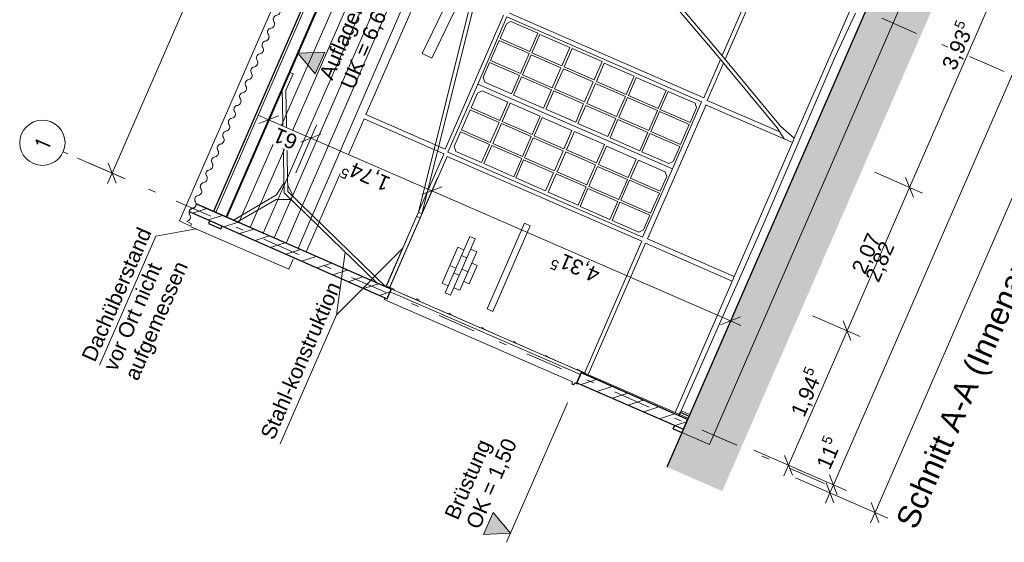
# Model space of a CAD drawing. Header units: metres. Extents: x -43 to 551, y 11 to 64.
# Tile 11 of 36: x 149.05 to 162.09, y 12.65 to 19.57. Entities that reach past the tile are written whole.
import ezdxf

# ---------------------------------------------------------------- set-up
doc = ezdxf.new("R2010")
doc.units = ezdxf.units.M
doc.header["$MEASUREMENT"] = 0
for name, pattern in [('Achslinie 01', [1.166667, 0.5, -0.3, 0, -0.366667]), ('DGN Style 2', [1.233271, 0.739963, -0.493308]), ('Wipeout_Contour', [1, 0, -1])]:
    doc.linetypes.add(name, pattern=pattern)
for name, color, linetype in [('00_Achsraster', 7, 'Continuous'), ('GBE_Beschriftung', 7, 'Continuous'), ('GBE_Dach', 7, 'Continuous'), ('GBE_Fen_Tuer', 7, 'Continuous'), ('GBE_Wand_Decke_tragend_Ansicht', 7, 'Continuous'), ('GBE_Wand_Decke_tragend_Schnitt', 7, 'Continuous'), ('GBE_Wand_Decke_tragend_Schraffur', 7, 'Continuous'), ('NEU_GBE_Bemassung_fsa', 7, 'Continuous'), ('NEU_GBE_Boden', 7, 'Continuous'), ('NEU_GBE_Hoehenkoten', 7, 'Continuous'), ('NEU_GBE_Holzbalken', 7, 'Continuous'), ('NEU_GBE_Lampe', 7, 'Continuous'), ('NEU_GBE_Regenrinne', 7, 'Continuous'), ('NEU_GBE_Traeger', 7, 'Continuous')]:
    doc.layers.add(name, color=color, linetype=linetype)
doc.styles.add('ERSTELLTER_STIL_1', font='txt')
doc.dimstyles.new('ERSTELLTER_STIL__1', dxfattribs={"dimtxt": 0.2, "dimasz": 0.190285, "dimexe": 0.18, "dimexo": 0.5, "dimgap": 0.09, "dimtad": 1, "dimzin": 0, "dimdsep": 46, "dimtxsty": 'ERSTELLTER_STIL_1', "dimblk": 'ARROWHEAD_6', "dimblk1": 'ARROWHEAD_6', "dimblk2": 'ARROWHEAD_6', "dimcen": 0.09, "dimclrd": 7, "dimclre": 7, "dimclrt": 7, "dimazin": 0, "dimtfac": 1, "dimtdec": 4, "dimtmove": 2, "dimatfit": 3, "dimfxl": 1, "dimtolj": 1, "dimtzin": 0, "dimarcsym": 0})
doc.dimstyles.new('ERSTELLTER_STIL__2', dxfattribs={"dimtxt": 0.2, "dimasz": 0.190285, "dimexe": 0.18, "dimexo": 0.5, "dimgap": 0.09, "dimtad": 1, "dimzin": 0, "dimdsep": 46, "dimtxsty": 'ERSTELLTER_STIL_1', "dimblk": 'ARROWHEAD_6', "dimblk1": 'ARROWHEAD_6', "dimblk2": 'ARROWHEAD_6', "dimcen": 0.09, "dimclrd": 7, "dimclre": 7, "dimclrt": 7, "dimazin": 0, "dimtfac": 1, "dimtdec": 4, "dimtmove": 0, "dimatfit": 3, "dimfxl": 1, "dimtolj": 1, "dimtzin": 0, "dimarcsym": 0})
doc.dimstyles.new('ERSTELLTER_STIL__3', dxfattribs={"dimtxt": 0.2, "dimasz": 0.190285, "dimexe": 0.18, "dimexo": 0.5, "dimgap": 0.09, "dimtad": 1, "dimzin": 0, "dimdsep": 46, "dimtxsty": 'ERSTELLTER_STIL_1', "dimblk": 'ARROWHEAD_6', "dimblk1": 'ARROWHEAD_6', "dimblk2": 'ARROWHEAD_6', "dimcen": 0.09, "dimclrd": 8, "dimclre": 8, "dimclrt": 8, "dimazin": 0, "dimtfac": 1, "dimtdec": 4, "dimtmove": 0, "dimatfit": 3, "dimfxl": 1, "dimtolj": 1, "dimtzin": 0, "dimarcsym": 0})
pattern_1 = [(18, (191.69831, 0), (-0.04635255, 0.1426585), [])]

# ---------------------------------------------------------------- blocks, each defined once
blk = doc.blocks.new('*D31', base_point=(191.698, 0))
at = {"layer": '00_Achsraster', "color": 8, "linetype": 'Continuous', "lineweight": 18}
for p, q in [((152.649, 22.997), (155.048, 28.503)), ((152.822, 22.922), (152.191, 23.197)), ((152.598, 23.129), (152.701, 22.865)), ((150.273, 17.54), (152.649, 22.997)), ((150.445, 17.466), (149.814, 17.74)), ((150.221, 17.672), (150.325, 17.409)), ((150.213, 17.403), (150.273, 17.54))]:
    blk.add_line(p, q, dxfattribs=at)
at = {"color": 254, "linetype": 'Wipeout_Contour', "lineweight": 0, "ltscale": 610.769193}
blk.add_wipeout([(151.334, 19.999), (151.572, 20.545), (151.332, 20.65), (151.094, 20.104)], dxfattribs=at).dxf.layer = '00_Achsraster'
at = {"layer": '00_Achsraster', "color": 8, "lineweight": 18, "insert": (151.318, 20.04), "char_height": 0.2, "attachment_point": 7, "rotation": 66.4651, "style": 'ERSTELLTER_STIL_1'}
blk.add_mtext('\\A1;{\\pql;\\fArial|b0|i0|c0|p34;5,95}', dxfattribs=at)
blk = doc.blocks.new('ARROWHEAD_6')
at = {"color": 0, "linetype": 'Continuous', "lineweight": 0}
for p, q in [((0, 0), (-1, 0)), ((-0.5, -0.5), (0.5, 0.5))]:
    blk.add_line(p, q, dxfattribs=at)
blk = doc.blocks.new('*D39', base_point=(191.698, 0))
at = {"layer": 'NEU_GBE_Bemassung_fsa', "color": 7, "linetype": 'Continuous', "lineweight": 13}
for p, q in [((179.149, 57.402), (179.78, 57.128)), ((179.659, 57.071), (179.556, 57.334)), ((179.667, 57.34), (179.607, 57.203)), ((179.607, 57.203), (160.376, 13.046)), ((159.917, 13.246), (160.548, 12.971)), ((160.324, 13.178), (160.427, 12.915)), ((160.376, 13.046), (160.316, 12.909))]:
    blk.add_line(p, q, dxfattribs=at)
at = {"color": 254, "linetype": 'Wipeout_Contour', "lineweight": 0, "ltscale": 693.875491}
blk.add_wipeout([(169.815, 34.736), (170.156, 35.519), (169.911, 35.625), (169.57, 34.842)], dxfattribs=at).dxf.layer = 'NEU_GBE_Bemassung_fsa'
at = {"layer": 'NEU_GBE_Bemassung_fsa', "color": 7, "lineweight": 13, "insert": (169.833, 34.764), "char_height": 0.2, "attachment_point": 7, "rotation": 66.4651, "style": 'ERSTELLTER_STIL_1'}
blk.add_mtext('\\A1;{\\pql;\\fArial|b0|i0|c0|p34;48,16\\fArial|b0|i0|c0|p34;\\A1{\\H.66x;\\S5^  ;}}', dxfattribs=at)
blk = doc.blocks.new('*D40', base_point=(191.698, 0))
at = {"layer": 'NEU_GBE_Bemassung_fsa', "color": 7, "linetype": 'Continuous', "lineweight": 13}
for p, q in [((159.826, 13.411), (178.966, 57.357)), ((159.998, 13.336), (159.367, 13.611)), ((159.952, 13.231), (159.321, 13.505)), ((159.728, 13.438), (159.832, 13.174)), ((159.774, 13.543), (159.877, 13.279)), ((159.72, 13.168), (159.78, 13.306)), ((159.78, 13.306), (159.826, 13.411))]:
    blk.add_line(p, q, dxfattribs=at)
blk = doc.blocks.new('*D41', base_point=(191.698, 0))
at = {"layer": 'NEU_GBE_Bemassung_fsa', "color": 7, "linetype": 'Continuous', "lineweight": 13}
for p, q in [((179.017, 57.225), (178.914, 57.488)), ((159.826, 13.411), (178.966, 57.357)), ((159.774, 13.543), (159.877, 13.279))]:
    blk.add_line(p, q, dxfattribs=at)
at = {"color": 254, "linetype": 'Wipeout_Contour', "lineweight": 0, "ltscale": 750.536156}
blk.add_wipeout([(178.752, 56.883), (178.933, 57.298), (178.688, 57.405), (178.508, 56.99)], dxfattribs=at).dxf.layer = 'NEU_GBE_Bemassung_fsa'
at = {"color": 254, "linetype": 'Wipeout_Contour', "lineweight": 0, "ltscale": 691.753528}
blk.add_wipeout([(169.219, 34.995), (169.56, 35.778), (169.315, 35.885), (168.974, 35.102)], dxfattribs=at).dxf.layer = 'NEU_GBE_Bemassung_fsa'
at = {"color": 254, "linetype": 'Wipeout_Contour', "lineweight": 0, "ltscale": 641.626882}
blk.add_wipeout([(159.849, 13.519), (160.037, 13.951), (159.775, 14.065), (159.587, 13.633)], dxfattribs=at).dxf.layer = 'NEU_GBE_Bemassung_fsa'
at = {"layer": 'NEU_GBE_Bemassung_fsa', "color": 7, "lineweight": 13, "char_height": 0.2, "attachment_point": 7, "rotation": 66.4651, "style": 'ERSTELLTER_STIL_1'}
for s, insert in [('\\A1;{\\pql;\\fArial|b0|i0|c0|p34;11\\fArial|b0|i0|c0|p34;\\A1{\\H.66x;\\S5^  ;}}', (178.737, 56.927)), ('\\A1;{\\pql;\\fArial|b0|i0|c0|p34;47,93\\fArial|b0|i0|c0|p34;\\A1{\\H.66x;\\S5^  ;}}', (169.237, 35.023)), ('\\A1;{\\pql;\\fArial|b0|i0|c0|p34;11\\fArial|b0|i0|c0|p34;\\A1{\\H.66x;\\S5^  ;}}', (159.829, 13.575))]:
    blk.add_mtext(s, dxfattribs=dict(at, insert=insert))
blk = doc.blocks.new('*D42', base_point=(191.698, 0))
at = {"layer": 'NEU_GBE_Bemassung_fsa', "color": 7, "linetype": 'Continuous', "lineweight": 13}
for p, q in [((179.184, 57.387), (178.553, 57.662)), ((179.138, 57.282), (178.507, 57.556)), ((178.96, 57.594), (179.063, 57.33)), ((179.012, 57.462), (179.072, 57.6)), ((179.017, 57.225), (178.914, 57.488)), ((178.966, 57.357), (179.012, 57.462)), ((159.826, 13.411), (178.966, 57.357))]:
    blk.add_line(p, q, dxfattribs=at)
blk = doc.blocks.new('*D52', base_point=(191.698, 0))
at = {"layer": 'NEU_GBE_Bemassung_fsa', "color": 7, "linetype": 'Continuous', "lineweight": 13}
for p, q in [((160.006, 15.453), (160.833, 17.352)), ((160.179, 15.379), (159.548, 15.653)), ((159.955, 15.585), (160.058, 15.322)), ((159.23, 13.671), (160.006, 15.453)), ((159.402, 13.596), (158.771, 13.87)), ((159.178, 13.802), (159.282, 13.539)), ((159.17, 13.533), (159.23, 13.671))]:
    blk.add_line(p, q, dxfattribs=at)
at = {"color": 254, "linetype": 'Wipeout_Contour', "lineweight": 0, "ltscale": 640.636575}
blk.add_wipeout([(159.472, 14.243), (159.752, 14.886), (159.507, 14.993), (159.227, 14.35)], dxfattribs=at).dxf.layer = 'NEU_GBE_Bemassung_fsa'
at = {"layer": 'NEU_GBE_Bemassung_fsa', "color": 7, "lineweight": 13, "insert": (159.49, 14.272), "char_height": 0.2, "attachment_point": 7, "rotation": 66.4651, "style": 'ERSTELLTER_STIL_1'}
blk.add_mtext('\\A1;{\\pql;\\fArial|b0|i0|c0|p34;1,94\\fArial|b0|i0|c0|p34;\\A1{\\H.66x;\\S5^  ;}}', dxfattribs=at)
blk = doc.blocks.new('*D53', base_point=(191.698, 0))
at = {"layer": 'NEU_GBE_Bemassung_fsa', "color": 7, "linetype": 'Continuous', "lineweight": 13}
for p, q in [((161.006, 17.277), (160.375, 17.552)), ((160.782, 17.484), (160.885, 17.221)), ((160.006, 15.453), (160.833, 17.352)), ((159.955, 15.585), (160.058, 15.322))]:
    blk.add_line(p, q, dxfattribs=at)
at = {"color": 254, "linetype": 'Wipeout_Contour', "lineweight": 0, "ltscale": 644.540366}
blk.add_wipeout([(160.294, 16.13), (160.534, 16.681), (160.289, 16.788), (160.049, 16.237)], dxfattribs=at).dxf.layer = 'NEU_GBE_Bemassung_fsa'
at = {"layer": 'NEU_GBE_Bemassung_fsa', "color": 7, "lineweight": 13, "insert": (160.277, 16.174), "char_height": 0.2, "attachment_point": 7, "rotation": 66.4651, "style": 'ERSTELLTER_STIL_1'}
blk.add_mtext('\\A1;{\\pql;\\fArial|b0|i0|c0|p34;2,07}', dxfattribs=at)
blk = doc.blocks.new('*D54', base_point=(191.698, 0))
at = {"layer": 'NEU_GBE_Bemassung_fsa', "color": 7, "linetype": 'Continuous', "lineweight": 13}
for p, q in [((162.576, 20.884), (161.946, 21.159)), ((162.352, 21.091), (162.456, 20.827)), ((160.833, 17.352), (162.404, 20.959)), ((161.006, 17.277), (160.375, 17.552)), ((160.782, 17.484), (160.885, 17.221)), ((160.006, 15.453), (160.833, 17.352))]:
    blk.add_line(p, q, dxfattribs=at)
at = {"color": 254, "linetype": 'Wipeout_Contour', "lineweight": 0, "ltscale": 650.520322}
blk.add_wipeout([(161.473, 18.837), (161.753, 19.48), (161.508, 19.587), (161.228, 18.943)], dxfattribs=at).dxf.layer = 'NEU_GBE_Bemassung_fsa'
at = {"layer": 'NEU_GBE_Bemassung_fsa', "color": 7, "lineweight": 13, "insert": (161.491, 18.865), "char_height": 0.2, "attachment_point": 7, "rotation": 66.4651, "style": 'ERSTELLTER_STIL_1'}
blk.add_mtext('\\A1;{\\pql;\\fArial|b0|i0|c0|p34;3,93\\fArial|b0|i0|c0|p34;\\A1{\\H.66x;\\S5^  ;}}', dxfattribs=at)
blk = doc.blocks.new('*D55', base_point=(191.698, 0))
at = {"layer": 'NEU_GBE_Bemassung_fsa', "color": 7, "linetype": 'Continuous', "lineweight": 13}
for p, q in [((163.177, 22.984), (163.281, 22.721)), ((162.404, 20.959), (163.229, 22.852)), ((162.576, 20.884), (161.946, 21.159)), ((162.352, 21.091), (162.456, 20.827)), ((160.833, 17.352), (162.404, 20.959))]:
    blk.add_line(p, q, dxfattribs=at)
at = {"color": 254, "linetype": 'Wipeout_Contour', "lineweight": 0, "ltscale": 656.65876}
blk.add_wipeout([(162.671, 21.587), (162.951, 22.23), (162.706, 22.337), (162.426, 21.693)], dxfattribs=at).dxf.layer = 'NEU_GBE_Bemassung_fsa'
at = {"layer": 'NEU_GBE_Bemassung_fsa', "color": 7, "lineweight": 13, "insert": (162.689, 21.615), "char_height": 0.2, "attachment_point": 7, "rotation": 66.4651, "style": 'ERSTELLTER_STIL_1'}
blk.add_mtext('\\A1;{\\pql;\\fArial|b0|i0|c0|p34;2,06\\fArial|b0|i0|c0|p34;\\A1{\\H.66x;\\S5^  ;}}', dxfattribs=at)
blk = doc.blocks.new('*D69', base_point=(191.698, 0))
at = {"layer": 'NEU_GBE_Bemassung_fsa', "color": 7, "linetype": 'Continuous', "lineweight": 13}
for p, q in [((156.599, 22.602), (155.155, 23.231)), ((156.674, 22.774), (156.4, 22.144)), ((156.468, 22.55), (156.731, 22.654)), ((160.735, 20.801), (156.599, 22.602)), ((160.81, 20.973), (160.535, 20.342)), ((160.603, 20.749), (160.867, 20.853)), ((160.873, 20.741), (160.735, 20.801))]:
    blk.add_line(p, q, dxfattribs=at)
at = {"color": 254, "linetype": 'Wipeout_Contour', "lineweight": 0, "ltscale": 640.28759}
blk.add_wipeout([(158.94, 21.576), (158.389, 21.815), (158.282, 21.571), (158.833, 21.331)], dxfattribs=at).dxf.layer = 'NEU_GBE_Bemassung_fsa'
at = {"layer": 'NEU_GBE_Bemassung_fsa', "color": 7, "lineweight": 13, "insert": (158.896, 21.558), "char_height": 0.2, "attachment_point": 7, "rotation": 156.4651, "style": 'ERSTELLTER_STIL_1'}
blk.add_mtext('\\A1;{\\pql;\\fArial|b0|i0|c0|p34;4,51}', dxfattribs=at)
blk = doc.blocks.new('*D72', base_point=(191.698, 0))
at = {"layer": 'NEU_GBE_Bemassung_fsa', "color": 7, "linetype": 'Continuous', "lineweight": 13}
for p, q in [((154.507, 17.307), (152.906, 18.005)), ((154.582, 17.48), (154.307, 16.849)), ((154.375, 17.256), (154.638, 17.359)), ((158.463, 15.584), (154.507, 17.307)), ((158.538, 15.757), (158.263, 15.126)), ((158.331, 15.533), (158.595, 15.636)), ((158.601, 15.524), (158.463, 15.584))]:
    blk.add_line(p, q, dxfattribs=at)
at = {"color": 254, "linetype": 'Wipeout_Contour', "lineweight": 0, "ltscale": 629.111842}
blk.add_wipeout([(156.804, 16.3), (156.161, 16.58), (156.054, 16.335), (156.697, 16.055)], dxfattribs=at).dxf.layer = 'NEU_GBE_Bemassung_fsa'
at = {"layer": 'NEU_GBE_Bemassung_fsa', "color": 7, "lineweight": 13, "insert": (156.775, 16.318), "char_height": 0.2, "attachment_point": 7, "rotation": 156.4651, "style": 'ERSTELLTER_STIL_1'}
blk.add_mtext('\\A1;{\\pql;\\fArial|b0|i0|c0|p34;4,31\\fArial|b0|i0|c0|p34;\\A1{\\H.66x;\\S5^  ;}}', dxfattribs=at)
blk = doc.blocks.new('*D73', base_point=(191.698, 0))
at = {"layer": 'NEU_GBE_Bemassung_fsa', "color": 7, "linetype": 'Continuous', "lineweight": 13}
for p, q in [((152.981, 18.177), (152.707, 17.546)), ((152.774, 17.953), (153.038, 18.056)), ((154.507, 17.307), (152.906, 18.005)), ((154.375, 17.256), (154.638, 17.359))]:
    blk.add_line(p, q, dxfattribs=at)
at = {"color": 254, "linetype": 'Wipeout_Contour', "lineweight": 0, "ltscale": 618.589337}
blk.add_wipeout([(154.025, 17.51), (153.382, 17.79), (153.276, 17.545), (153.919, 17.265)], dxfattribs=at).dxf.layer = 'NEU_GBE_Bemassung_fsa'
at = {"layer": 'NEU_GBE_Bemassung_fsa', "color": 7, "lineweight": 13, "insert": (153.997, 17.528), "char_height": 0.2, "attachment_point": 7, "rotation": 156.4651, "style": 'ERSTELLTER_STIL_1'}
blk.add_mtext('\\A1;{\\pql;\\fArial|b0|i0|c0|p34;1,74\\fArial|b0|i0|c0|p34;\\A1{\\H.66x;\\S5^  ;}}', dxfattribs=at)
blk = doc.blocks.new('*D74', base_point=(191.698, 0))
at = {"layer": 'NEU_GBE_Bemassung_fsa', "color": 7, "linetype": 'Continuous', "lineweight": 13}
for p, q in [((152.545, 18.707), (152.271, 18.076)), ((152.346, 18.249), (152.208, 18.309)), ((152.477, 18.3), (152.214, 18.197)), ((152.906, 18.005), (152.346, 18.249)), ((152.981, 18.177), (152.707, 17.546)), ((152.774, 17.953), (153.038, 18.056)), ((154.507, 17.307), (152.906, 18.005))]:
    blk.add_line(p, q, dxfattribs=at)
at = {"color": 254, "linetype": 'Wipeout_Contour', "lineweight": 0, "ltscale": 614.51327}
blk.add_wipeout([(152.794, 18.046), (152.453, 18.195), (152.346, 17.95), (152.687, 17.802)], dxfattribs=at).dxf.layer = 'NEU_GBE_Bemassung_fsa'
at = {"layer": 'NEU_GBE_Bemassung_fsa', "color": 7, "lineweight": 13, "insert": (152.75, 18.029), "char_height": 0.2, "attachment_point": 7, "rotation": 156.4651, "style": 'ERSTELLTER_STIL_1'}
blk.add_mtext('\\A1;{\\pql;\\fArial|b0|i0|c0|p34;61}', dxfattribs=at)

msp = doc.modelspace()

# ---------------------------------------------------------------- hatches: boundary and pattern name
at = {"layer": 'GBE_Wand_Decke_tragend_Schraffur', "linetype": 'Continuous', "lineweight": 13}
h = msp.add_hatch(dxfattribs=at)
h.set_pattern_fill('Stahlbeton_0001', style=0, pattern_type=2)
h.set_pattern_definition([(111.4651, (167.59222, 36.16984), (0.1116769, 0.0439121), []), (111.4651, (167.53638, 36.14788), (0.1116769, 0.0439121), [0.09, -0.03])])
h.paths.add_polyline_path([(157.819, 14.105), (177.09, 58.353), (177.457, 58.194), (158.185, 13.946)])
h = msp.add_hatch(dxfattribs=at)
h.set_pattern_fill('MW_Kalksandstein_0001', style=0, pattern_type=2)
h.set_pattern_definition(pattern_1)
h.paths.add_polyline_path([(151.293, 17.034), (153.914, 15.876), (153.968, 16.002), (151.385, 17.135, -0.393198), (151.34, 17.075, 0.29513)])
h = msp.add_hatch(dxfattribs=at)
h.set_pattern_fill('MW_Kalksandstein_0001', style=0, pattern_type=2)
h.set_pattern_definition(pattern_1)
h.paths.add_polyline_path([(156.429, 14.765), (157.839, 14.151), (157.893, 14.277), (156.486, 14.895)])
at = {"layer": 'NEU_GBE_Boden', "linetype": 'Continuous', "lineweight": 18}
h = msp.add_hatch(dxfattribs=at)
h.set_pattern_fill('Erde_0001', color=9, style=0, pattern_type=2)
h.set_pattern_definition([(111.4651, (168.91006, 37.5678), (0.36295, 0.1427144), []), (111.465, (168.7891, 37.5202), (0.7259, 0.285429), []), (111.465, (168.6681, 37.4727), (0.7259, 0.285429), []), (201.4651, (168.54711, 37.42509), (-0.04757145, 0.1209833), [0.39, -0.39])])
h.paths.add_polyline_path([(157.62, 13.648), (157.819, 14.105), (158.185, 13.946), (177.457, 58.194), (177.09, 58.353), (177.937, 60.298), (178.671, 59.979), (158.353, 13.329)])
at = {"layer": 'NEU_GBE_Hoehenkoten', "linetype": 'Continuous', "lineweight": 13}
for points in [[(153.089, 19.145), (152.964, 18.857), (152.731, 19.13)], [(155.317, 13.045), (155.191, 12.756), (155.55, 12.772)]]:
    msp.add_hatch(color=7, dxfattribs=at).paths.add_polyline_path(points)

# ---------------------------------------------------------------- linework, layer by layer
at = {"layer": '00_Achsraster', "color": 8, "linetype": 'Achslinie 01', "lineweight": 18}
for p, q in [((162.085, 18.887), (152, 23.28)), ((159.709, 13.431), (149.624, 17.823))]:
    msp.add_line(p, q, dxfattribs=at)
at = {"layer": '00_Achsraster', "color": 8, "linetype": 'Continuous', "lineweight": 18}
msp.add_circle((149.349, 17.943), 0.3, dxfattribs=at)
at = {"layer": 'GBE_Beschriftung', "color": 7, "linetype": 'Continuous', "lineweight": 13}
for points in [[(151.388, 16.803), (150.85, 16.705), (150.107, 14.999)], [(154.122, 16.548), (153.243, 15.663), (152.499, 13.957)], [(153.357, 16.496), (153.243, 15.663), (152.499, 13.957)]]:
    msp.add_lwpolyline(points, dxfattribs=at)
at = {"layer": 'GBE_Dach', "color": 253, "linetype": 'Continuous', "lineweight": 18, "true_color": 0x9f9f9f}
msp.add_line((151.166, 16.911), (170.541, 61.396), dxfattribs=at)
at = {"layer": 'GBE_Dach', "color": 7, "linetype": 'Continuous', "lineweight": 18}
for p, q in [((151.166, 16.911), (151.309, 16.837)), ((151.262, 16.906), (151.323, 16.869)), ((151.309, 16.837), (151.323, 16.869))]:
    msp.add_line(p, q, dxfattribs=at)
for points in [[(152.416, 19.547, -0.568675), (152.454, 19.632, 0.534698), (152.491, 19.718)], [(152.342, 19.377, -0.568675), (152.379, 19.462, 0.534698), (152.416, 19.547)], [(152.268, 19.206, -0.568675), (152.305, 19.291, 0.534698), (152.342, 19.377)], [(152.194, 19.036, -0.568675), (152.231, 19.121, 0.534698), (152.268, 19.206)], [(152.119, 18.865, -0.568675), (152.157, 18.95, 0.534698), (152.194, 19.036)], [(152.045, 18.695, -0.568675), (152.082, 18.78, 0.534698), (152.119, 18.865)], [(151.971, 18.524, -0.568675), (152.008, 18.609, 0.534698), (152.045, 18.695)], [(151.897, 18.353, -0.568675), (151.934, 18.439, 0.534698), (151.971, 18.524)], [(151.822, 18.183, -0.568675), (151.859, 18.268, 0.534698), (151.897, 18.353)], [(151.748, 18.012, -0.568675), (151.785, 18.098, 0.534698), (151.822, 18.183)], [(151.674, 17.842, -0.568675), (151.711, 17.927, 0.534698), (151.748, 18.012)], [(151.599, 17.671, -0.568675), (151.637, 17.757, 0.534698), (151.674, 17.842)], [(151.525, 17.501, -0.568675), (151.562, 17.586, 0.534698), (151.599, 17.671)], [(151.451, 17.33, -0.568675), (151.488, 17.416, 0.534698), (151.525, 17.501)], [(151.377, 17.16, -0.568675), (151.414, 17.245, 0.534698), (151.451, 17.33)], [(151.302, 16.989, -0.568675), (151.34, 17.075, 0.534698), (151.377, 17.16)], [(151.265, 16.904, 0.534698), (151.302, 16.989)]]:
    msp.add_lwpolyline(points, format="xyb", dxfattribs=at)
at = {"layer": 'GBE_Dach', "color": 9, "linetype": 'Continuous', "lineweight": 18, "flags": 128}
msp.add_lwpolyline([(151.32, 16.832), (152.613, 16.27), (152.67, 16.402)], dxfattribs=at)
at = {"layer": 'GBE_Fen_Tuer', "color": 7, "linetype": 'Continuous', "lineweight": 18}
for p, q in [((153.955, 15.97), (156.476, 14.872)), ((154.305, 15.861), (154.002, 15.993)), ((153.875, 15.866), (153.885, 15.889)), ((153.875, 15.866), (153.885, 15.889)), ((153.875, 15.866), (156.372, 14.778)), ((154.733, 15.675), (154.332, 15.85)), ((155.16, 15.489), (154.759, 15.663)), ((155.583, 15.304), (155.187, 15.477)), ((156.012, 15.118), (155.61, 15.293)), ((156.372, 14.778), (156.359, 14.749)), ((156.359, 14.749), (156.382, 14.739)), ((156.382, 14.739), (156.403, 14.762))]:
    msp.add_line(p, q, dxfattribs=at)
at = {"layer": 'GBE_Fen_Tuer', "color": 254, "linetype": 'Continuous', "lineweight": 18, "true_color": 0xdfdfdf, "flags": 128}
for points in [[(155.502, 19.61), (155.114, 18.719), (157.692, 17.596), (158.08, 18.487)], [(155.411, 19.324), (155.496, 19.52), (155.555, 19.548), (155.911, 19.393), (155.806, 19.152)], [(155.833, 19.135), (155.938, 19.376), (156.334, 19.204), (156.229, 18.963)], [(155.284, 19.033), (155.399, 19.298), (155.794, 19.125), (155.679, 18.86)], [(156.26, 18.949), (156.365, 19.19), (156.761, 19.018), (156.656, 18.777)], [(155.706, 18.843), (155.822, 19.108), (156.217, 18.936), (156.102, 18.671)], [(155.272, 19.006), (155.187, 18.811), (155.207, 18.747), (155.562, 18.593), (155.667, 18.834)], [(156.133, 18.657), (156.249, 18.922), (156.644, 18.75), (156.529, 18.485)], [(156.686, 18.756), (156.791, 18.997), (157.186, 18.825), (157.081, 18.584)], [(155.59, 18.575), (155.695, 18.817), (156.09, 18.644), (155.985, 18.403)], [(157.11, 18.568), (157.215, 18.81), (157.611, 18.637), (157.506, 18.396)], [(154.721, 17.818), (157.299, 16.695), (157.692, 17.596), (155.114, 18.719)], [(156.559, 18.465), (156.674, 18.73), (157.07, 18.557), (156.954, 18.292)], [(155.027, 18.406), (155.112, 18.601), (155.172, 18.63), (155.514, 18.481), (155.408, 18.239)], [(156.017, 18.389), (156.122, 18.631), (156.517, 18.458), (156.412, 18.217)], [(156.983, 18.277), (157.099, 18.542), (157.494, 18.37), (157.379, 18.105)], [(157.928, 18.211), (158.013, 18.406), (157.993, 18.469), (157.638, 18.624), (157.533, 18.383)], [(155.44, 18.226), (155.545, 18.467), (155.94, 18.295), (155.835, 18.054)], [(156.442, 18.197), (156.547, 18.438), (156.943, 18.266), (156.838, 18.025)], [(154.9, 18.114), (155.015, 18.379), (155.397, 18.213), (155.281, 17.948)], [(155.862, 18.036), (155.967, 18.277), (156.363, 18.105), (156.257, 17.864)], [(157.406, 18.091), (157.521, 18.356), (157.917, 18.184), (157.801, 17.919)], [(155.313, 17.934), (155.428, 18.199), (155.824, 18.027), (155.708, 17.762)], [(156.867, 18.009), (156.972, 18.25), (157.367, 18.078), (157.262, 17.837)], [(154.888, 18.088), (154.803, 17.892), (154.823, 17.829), (155.165, 17.68), (155.27, 17.921)], [(155.735, 17.745), (155.851, 18.01), (156.246, 17.837), (156.13, 17.572)], [(156.292, 17.85), (156.397, 18.091), (156.792, 17.919), (156.687, 17.678)], [(157.79, 17.893), (157.705, 17.697), (157.645, 17.669), (157.289, 17.824), (157.394, 18.065)], [(155.196, 17.667), (155.301, 17.908), (155.697, 17.736), (155.591, 17.494)], [(156.714, 17.657), (156.819, 17.898), (157.214, 17.726), (157.109, 17.485)], [(156.165, 17.558), (156.28, 17.824), (156.676, 17.651), (156.56, 17.386)], [(155.618, 17.477), (155.723, 17.718), (156.119, 17.546), (156.014, 17.305)], [(156.587, 17.365), (156.702, 17.63), (157.098, 17.458), (156.982, 17.193)], [(157.532, 17.301), (157.617, 17.496), (157.597, 17.56), (157.242, 17.715), (157.137, 17.473)], [(156.048, 17.291), (156.153, 17.532), (156.549, 17.36), (156.444, 17.118)], [(157.01, 17.182), (157.125, 17.447), (157.52, 17.275), (157.405, 17.01)], [(156.47, 17.098), (156.575, 17.339), (156.971, 17.167), (156.866, 16.925)], [(157.393, 16.983), (157.308, 16.788), (157.248, 16.759), (156.893, 16.914), (156.998, 17.155)]]:
    msp.add_lwpolyline(points, close=True, dxfattribs=at)
at = {"layer": 'GBE_Fen_Tuer', "color": 7, "linetype": 'Continuous', "lineweight": 18, "flags": 128}
for points in [[(153.917, 16.03), (153.921, 16.04), (154.006, 16.003), (154.002, 15.993)], [(154.305, 15.861), (154.312, 15.876), (154.338, 15.865), (154.332, 15.85)], [(154.733, 15.675), (154.738, 15.686), (154.764, 15.674), (154.759, 15.663)], [(155.16, 15.489), (155.164, 15.498), (155.191, 15.486), (155.187, 15.477)], [(155.583, 15.304), (155.587, 15.312), (155.613, 15.3), (155.61, 15.293)], [(156.012, 15.118), (156.016, 15.126), (156.042, 15.114), (156.039, 15.106), (156.429, 14.936), (156.432, 14.945), (156.459, 14.933), (156.455, 14.925)]]:
    msp.add_lwpolyline(points, dxfattribs=at)
at = {"layer": 'GBE_Wand_Decke_tragend_Ansicht', "color": 254, "linetype": 'Continuous', "lineweight": 18, "true_color": 0xdfdfdf}
for p, q in [((158.35, 19.098), (158.836, 20.216)), ((154.408, 20.091), (153.635, 18.316)), ((158.391, 19.049), (158.89, 20.193)), ((159.307, 18.003), (160.042, 19.692)), ((154.684, 17.859), (155.457, 19.633)), ((155.534, 19.66), (158.107, 18.54)), ((158.107, 18.54), (158.328, 19.048)), ((158.155, 18.505), (158.369, 18.998)), ((157.364, 16.669), (158.138, 18.445)), ((158.133, 18.447), (159.283, 17.946)), ((158.155, 18.505), (159.115, 18.087)), ((153.61, 18.259), (153.025, 16.917)), ((153.635, 18.316), (154.684, 17.859)), ((159.082, 18.14), (159.173, 17.994)), ((159.126, 18.164), (159.307, 18.003)), ((159.283, 17.946), (159.307, 18.003)), ((157.728, 14.371), (159.283, 17.946)), ((154.665, 17.793), (153.908, 16.055)), ((153.948, 16.017), (154.708, 17.761)), ((154.708, 17.761), (157.287, 16.638)), ((157.901, 14.295), (151.458, 17.101)), ((153.005, 16.87), (152.843, 16.498)), ((155.008, 16.703), (154.682, 15.954)), ((155.008, 16.703), (155.081, 16.671)), ((154.851, 16.562), (154.642, 16.082)), ((155.081, 16.671), (154.755, 15.923)), ((154.851, 16.562), (154.932, 16.527)), ((156.527, 14.893), (157.287, 16.638)), ((156.577, 14.872), (157.336, 16.613)), ((157.336, 16.613), (158.485, 16.112)), ((157.364, 16.669), (158.51, 16.17)), ((155.101, 16.497), (154.879, 15.989)), ((154.899, 16.452), (154.972, 16.42)), ((155.02, 16.532), (155.101, 16.497)), ((154.744, 16.318), (154.825, 16.283)), ((155.109, 16.317), (155.003, 16.074)), ((155.036, 16.349), (155.109, 16.317)), ((154.798, 16.22), (154.871, 16.188)), ((154.906, 16.269), (154.986, 16.234)), ((154.642, 16.082), (154.723, 16.047)), ((154.93, 16.105), (155.003, 16.074)), ((154.682, 15.954), (154.755, 15.923)), ((154.799, 16.024), (154.879, 15.989)), ((157.808, 14.394), (157.916, 14.347))]:
    msp.add_line(p, q, dxfattribs=at)
at = {"layer": 'GBE_Wand_Decke_tragend_Ansicht', "color": 254, "linetype": 'DGN Style 2', "lineweight": 18, "true_color": 0xdfdfdf}
for p, q in [((153.005, 16.87), (153.025, 16.917)), ((153.908, 16.055), (153.9, 16.037))]:
    msp.add_line(p, q, dxfattribs=at)
at = {"layer": 'GBE_Wand_Decke_tragend_Ansicht', "color": 254, "linetype": 'Continuous', "lineweight": 18, "true_color": 0xdfdfdf, "flags": 128}
for points in [[(159.082, 18.14), (158.223, 19.174), (156.472, 21.234)], [(159.126, 18.164), (158.267, 19.198), (156.534, 21.236)], [(160.116, 19.66), (159.845, 19.072), (158.881, 16.826), (157.786, 14.345)], [(153.61, 18.259), (154.667, 17.798), (154.665, 17.793)]]:
    msp.add_lwpolyline(points, dxfattribs=at)
at = {"layer": 'GBE_Wand_Decke_tragend_Schnitt', "color": 7, "linetype": 'DGN Style 2', "lineweight": 25}
for p, q in [((153.914, 15.876), (153.968, 16.001)), ((156.429, 14.765), (156.486, 14.895))]:
    msp.add_line(p, q, dxfattribs=at)
at = {"layer": 'GBE_Wand_Decke_tragend_Schnitt', "color": 7, "linetype": 'Continuous', "lineweight": 25}
for p, q in [((156.457, 14.926), (156.537, 14.891)), ((156.529, 14.872), (156.537, 14.891)), ((156.403, 14.762), (156.432, 14.75)), ((156.432, 14.75), (156.437, 14.762)), ((157.797, 14.374), (157.777, 14.328)), ((157.797, 14.374), (157.914, 14.323)), ((157.705, 14.155), (157.725, 14.201)), ((157.705, 14.155), (157.819, 14.105))]:
    msp.add_line(p, q, dxfattribs=at)
at = {"layer": 'GBE_Wand_Decke_tragend_Schraffur', "color": 7, "linetype": 'Continuous', "lineweight": 13, "flags": 128}
msp.add_lwpolyline([(157.819, 14.105), (177.09, 58.353), (177.457, 58.194), (158.185, 13.946)], close=True, dxfattribs=at)
at = {"layer": 'GBE_Wand_Decke_tragend_Schraffur', "color": 7, "linetype": 'Continuous', "lineweight": 25, "flags": 128}
msp.add_lwpolyline([(151.293, 17.034), (153.914, 15.876), (153.968, 16.002), (151.385, 17.135, -0.393198), (151.34, 17.075, 0.29513)], format="xyb", close=True, dxfattribs=at)
msp.add_lwpolyline([(156.429, 14.765), (157.839, 14.151), (157.893, 14.277), (156.486, 14.895)], close=True, dxfattribs=at)
at = {"layer": 'NEU_GBE_Hoehenkoten', "color": 7, "linetype": 'Continuous', "lineweight": 13}
msp.add_line((156.302, 14.498), (155.497, 12.651), dxfattribs=at)
at = {"layer": 'NEU_GBE_Hoehenkoten', "color": 7, "linetype": 'Continuous', "lineweight": 13, "flags": 128}
for points in [[(153.089, 19.145), (152.964, 18.857), (152.731, 19.13)], [(155.317, 13.045), (155.191, 12.756), (155.55, 12.772)]]:
    msp.add_lwpolyline(points, close=True, dxfattribs=at)
at = {"layer": 'NEU_GBE_Holzbalken', "color": 254, "linetype": 'Continuous', "lineweight": 18, "true_color": 0xdfdfdf}
for p, q in [((151.646, 17.019), (170.767, 60.923)), ((151.794, 16.955), (170.915, 60.859)), ((154.692, 21.494), (152.804, 17.133)), ((154.87, 21.476), (152.935, 17.005)), ((152.783, 17.086), (152.582, 16.622)), ((152.915, 16.958), (152.736, 16.545))]:
    msp.add_line(p, q, dxfattribs=at)
at = {"layer": 'NEU_GBE_Holzbalken', "color": 254, "linetype": 'DGN Style 2', "lineweight": 18, "true_color": 0xdfdfdf}
for p, q in [((152.783, 17.086), (152.804, 17.133)), ((152.915, 16.958), (152.935, 17.005))]:
    msp.add_line(p, q, dxfattribs=at)
at = {"layer": 'NEU_GBE_Holzbalken', "color": 7, "linetype": 'Continuous', "lineweight": 25}
for p, q in [((151.565, 16.914), (151.548, 16.875)), ((151.548, 16.875), (151.713, 16.803)), ((151.729, 16.841), (151.713, 16.803))]:
    msp.add_line(p, q, dxfattribs=at)
at = {"layer": 'NEU_GBE_Holzbalken', "color": 7, "linetype": 'Continuous', "lineweight": 25, "flags": 128}
for points in [[(170.74, 60.941), (151.617, 17.034)], [(170.891, 60.836), (151.782, 16.961)]]:
    msp.add_lwpolyline(points, dxfattribs=at)
at = {"layer": 'NEU_GBE_Holzbalken', "color": 254, "linetype": 'Continuous', "lineweight": 18, "true_color": 0xdfdfdf, "flags": 128}
for points in [[(171.077, 60.794), (156.701, 27.788), (154.314, 22.276), (151.953, 16.887)], [(171.209, 60.697), (166.447, 49.771), (163.292, 42.493), (160.955, 37.165), (156.843, 27.728), (154.462, 22.224), (152.1, 16.822)], [(171.395, 60.655), (157.019, 27.649), (154.633, 22.136), (152.272, 16.748)], [(171.527, 60.558), (166.765, 49.632), (163.61, 42.354), (161.274, 37.026), (157.161, 27.589), (154.78, 22.085), (152.418, 16.683)]]:
    msp.add_lwpolyline(points, dxfattribs=at)
at = {"layer": 'NEU_GBE_Lampe', "color": 54, "linetype": 'Continuous', "lineweight": 18, "true_color": 0xa88f00, "flags": 128}
msp.add_lwpolyline([(154.917, 20.245), (154.378, 19.127), (154.505, 19.066), (155.044, 20.184)], close=True, dxfattribs=at)
at = {"layer": 'NEU_GBE_Lampe', "color": 41, "linetype": 'Continuous', "lineweight": 18, "true_color": 0xe6d499, "flags": 128}
msp.add_lwpolyline([(155.732, 16.877), (155.238, 15.742), (155.314, 15.708), (155.809, 16.844)], close=True, dxfattribs=at)
at = {"layer": 'NEU_GBE_Regenrinne', "color": 7, "linetype": 'Continuous', "lineweight": 13}
msp.add_lwpolyline([(154.352, 16.948), (154.376, 17.004), (154.329, 17.025), (154.304, 16.968)], close=True, dxfattribs=at)
at = {"layer": 'NEU_GBE_Traeger', "color": 251, "linetype": 'Continuous', "lineweight": 18, "true_color": 0x5f5f5f}
for p, q in [((152.574, 18.635), (152.669, 18.855)), ((152.669, 18.855), (152.619, 18.877)), ((152.553, 17.278), (152.527, 18.666)), ((152.599, 17.299), (152.574, 18.635)), ((152.45, 17.252), (152.551, 17.415)), ((152.678, 17.223), (152.597, 17.386)), ((151.88, 16.918), (152.45, 17.252)), ((152.553, 17.278), (153.783, 16.083)), ((152.599, 17.299), (153.906, 16.028)), ((151.933, 16.895), (152.444, 17.194)), ((152.444, 17.194), (152.641, 17.193)), ((154.304, 16.968), (153.9, 16.037)), ((154.352, 16.948), (153.943, 16.012))]:
    msp.add_line(p, q, dxfattribs=at)
at = {"layer": 'NEU_GBE_Traeger', "color": 9, "linetype": 'Continuous', "lineweight": 18}
for points in [[(154.329, 17.025), (155.407, 21.349), (155.433, 21.409)], [(154.376, 17.004), (155.454, 21.329), (155.486, 21.403)]]:
    msp.add_lwpolyline(points, dxfattribs=at)

# ---------------------------------------------------------------- texts
at = {"layer": '00_Achsraster', "color": 8, "linetype": 'Continuous', "lineweight": 18, "insert": (149.414, 17.812), "char_height": 0.2, "attachment_point": 7, "rotation": 66.4651}
msp.add_mtext('\\A1;{\\pql;\\Ftxt.shx;1}', dxfattribs=at)
at = {"layer": 'GBE_Beschriftung', "color": 7, "linetype": 'Continuous', "lineweight": 13, "insert": (149.861, 15.106), "char_height": 0.2, "width": 1.86305, "attachment_point": 1, "rotation": 66.4651, "line_spacing_factor": 0.929938, "style": 'ERSTELLTER_STIL_1'}
msp.add_mtext('\\A1;{\\pql;\\fArial|b0|i0|c0|p34;Dachüberstand vor Ort nicht aufgemessen}', dxfattribs=at)
at = {"layer": 'NEU_GBE_Hoehenkoten', "color": 7, "linetype": 'Continuous', "lineweight": 100, "insert": (154.667, 13.013), "char_height": 0.2, "attachment_point": 1, "rotation": 66.4651, "line_spacing_factor": 0.927555, "style": 'ERSTELLTER_STIL_1'}
msp.add_mtext('\\A1;{\\pql;\\fArial|b0|i0|c0|p34;Brüstung\\P\\pql;\\fArial|b0|i0|c0|p34;OK = 1,50}', dxfattribs=at)

# ---------------------------------------------------------------- next in the draw order: dimensions: what is measured, and where the dimension line sits
at = {"layer": '00_Achsraster', "color": 8, "linetype": 'Continuous', "lineweight": 18}
dim = msp.add_linear_dim(base=(152.649, 22.997), p1=(149.624, 17.823), p2=(152, 23.28), angle=66.4651, dimstyle='ERSTELLTER_STIL__3', dxfattribs=at)
dim.commit()
dim.dimension.update_dxf_attribs({"geometry": '*D31', "text_midpoint": (151.336, 20.332), "dimtype": 160, "text_rotation": 66.4651})
at = {"layer": 'NEU_GBE_Bemassung_fsa', "color": 7, "linetype": 'Continuous', "lineweight": 13}
dim = msp.add_linear_dim(base=(160.376, 13.046), p1=(177.07, 58.308), p2=(157.839, 14.151), angle=246.4651, dimstyle='ERSTELLTER_STIL__2', dxfattribs=at)
dim.commit()
dim.dimension.update_dxf_attribs({"geometry": '*D39', "text_midpoint": (169.946, 35.371), "dimtype": 160, "text_rotation": 66.4651})

# ---------------------------------------------------------------- next in the draw order: dimensions: what is measured, and where the dimension line sits
dim = msp.add_linear_dim(base=(159.826, 13.411), p1=(157.839, 14.151), p2=(157.885, 14.256), angle=66.4651, dimstyle='ERSTELLTER_STIL__1', dxfattribs=at)
dim.commit()
dim.dimension.update_dxf_attribs({"geometry": '*D40', "text_midpoint": (159.897, 13.987), "dimtype": 160, "text_rotation": 66.4651})

# ---------------------------------------------------------------- next in the draw order: dimensions: what is measured, and where the dimension line sits
dim = msp.add_linear_dim(base=(178.966, 57.357), p1=(157.885, 14.256), p2=(177.022, 58.203), angle=66.4651, dimstyle='ERSTELLTER_STIL__2', dxfattribs=at)
dim.commit()
dim.dimension.update_dxf_attribs({"geometry": '*D41', "text_midpoint": (169.35, 35.63), "dimtype": 160, "text_rotation": 66.4651})

# ---------------------------------------------------------------- next in the draw order: dimensions: what is measured, and where the dimension line sits
dim = msp.add_linear_dim(base=(179.012, 57.462), p1=(177.022, 58.203), p2=(177.07, 58.308), angle=66.4651, dimstyle='ERSTELLTER_STIL__2', dxfattribs=at)
dim.commit()
dim.dimension.update_dxf_attribs({"geometry": '*D42', "text_midpoint": (178.805, 57.339), "dimtype": 160, "text_rotation": 66.4651})

# ---------------------------------------------------------------- next in the draw order: dimensions: what is measured, and where the dimension line sits
dim = msp.add_linear_dim(base=(160.0064, 15.4535), p1=(157.8845, 14.2565), p2=(157.287, 16.6379), angle=66.4651, dimstyle='ERSTELLTER_STIL__2', dxfattribs=at)
dim.commit()
dim.dimension.update_dxf_attribs({"geometry": '*D52', "text_midpoint": (159.5718, 14.8062), "dimtype": 160, "text_rotation": 66.4651})

# ---------------------------------------------------------------- next in the draw order: dimensions: what is measured, and where the dimension line sits
dim = msp.add_linear_dim(base=(160.833, 17.352), p1=(157.287, 16.638), p2=(158.107, 18.54), angle=66.4651, dimstyle='ERSTELLTER_STIL__2', dxfattribs=at)
dim.commit()
dim.dimension.update_dxf_attribs({"geometry": '*D53', "text_midpoint": (160.295, 16.466), "dimtype": 160, "text_rotation": 66.4651})

# ---------------------------------------------------------------- next in the draw order: dimensions: what is measured, and where the dimension line sits
dim = msp.add_linear_dim(base=(162.404, 20.959), p1=(158.107, 18.54), p2=(159.684, 22.144), angle=66.4651, dimstyle='ERSTELLTER_STIL__2', dxfattribs=at)
dim.commit()
dim.dimension.update_dxf_attribs({"geometry": '*D54', "text_midpoint": (161.573, 19.4), "dimtype": 160, "text_rotation": 66.4651})

# ---------------------------------------------------------------- next in the draw order: dimensions: what is measured, and where the dimension line sits
dim = msp.add_linear_dim(base=(163.2289, 22.8523), p1=(159.6837, 22.144), p2=(160.4878, 24.0462), angle=66.4651, dimstyle='ERSTELLTER_STIL__2', dxfattribs=at)
dim.commit()
dim.dimension.update_dxf_attribs({"geometry": '*D55', "text_midpoint": (162.7702, 22.1499), "dimtype": 160, "text_rotation": 66.4651})

# ---------------------------------------------------------------- next in the draw order: dimensions: what is measured, and where the dimension line sits
dim = msp.add_linear_dim(base=(156.599, 22.602), p1=(157.819, 14.105), p2=(156.171, 21.619), angle=156.4651, dimstyle='ERSTELLTER_STIL__2', dxfattribs=at)
dim.commit()
dim.dimension.update_dxf_attribs({"geometry": '*D69', "text_midpoint": (158.604, 21.576), "dimtype": 160, "text_rotation": 156.4651})

# ---------------------------------------------------------------- next in the draw order: texts
at = {"layer": 'GBE_Beschriftung', "color": 7, "linetype": 'Continuous', "lineweight": 100, "insert": (160.643, 12.924), "char_height": 0.3, "attachment_point": 1, "rotation": 66.4651, "style": 'ERSTELLTER_STIL_1'}
msp.add_mtext('\\A1;{\\pql;\\fArial|b0|i0|c0|p34;Schnitt A-A (Innenansicht Ost)}', dxfattribs=at)
at = {"layer": 'NEU_GBE_Hoehenkoten', "color": 7, "linetype": 'Continuous', "lineweight": 100, "insert": (160.348, 16.409), "char_height": 0.2, "attachment_point": 2, "rotation": 66.4651, "style": 'ERSTELLTER_STIL_1'}
msp.add_mtext('\\A1;{\\pqc;\\fArial|b0|i0|c0|p34;2,82}', dxfattribs=at)

# ---------------------------------------------------------------- next in the draw order: dimensions: what is measured, and where the dimension line sits
at = {"layer": 'NEU_GBE_Bemassung_fsa', "color": 7, "linetype": 'Continuous', "lineweight": 13}
dim = msp.add_linear_dim(base=(154.507, 17.307), p1=(157.819, 14.105), p2=(153.943, 16.012), angle=156.4651, dimstyle='ERSTELLTER_STIL__2', dxfattribs=at)
dim.commit()
dim.dimension.update_dxf_attribs({"geometry": '*D72', "text_midpoint": (156.241, 16.4), "dimtype": 160, "text_rotation": 156.4651})

# ---------------------------------------------------------------- next in the draw order: linework, layer by layer
at = {"layer": 'NEU_GBE_Boden', "color": 7, "linetype": 'Continuous', "lineweight": 25}
msp.add_line((179.518, 63.929), (157.62, 13.648), dxfattribs=at)

# ---------------------------------------------------------------- next in the draw order: dimensions: what is measured, and where the dimension line sits
at = {"layer": 'NEU_GBE_Bemassung_fsa', "color": 7, "linetype": 'Continuous', "lineweight": 13}
dim = msp.add_linear_dim(base=(152.906, 18.005), p1=(153.943, 16.012), p2=(152.599, 17.299), angle=156.4651, dimstyle='ERSTELLTER_STIL__2', dxfattribs=at)
dim.commit()
dim.dimension.update_dxf_attribs({"geometry": '*D73', "text_midpoint": (153.462, 17.61), "dimtype": 160, "text_rotation": 156.4651})

# ---------------------------------------------------------------- next in the draw order: texts
at = {"layer": 'GBE_Beschriftung', "color": 7, "linetype": 'Continuous', "lineweight": 13, "insert": (152.23, 14.074), "char_height": 0.2, "width": 1.86305, "attachment_point": 1, "rotation": 66.4651, "style": 'ERSTELLTER_STIL_1'}
msp.add_mtext('\\A1;{\\pql;\\fArial|b0|i0|c0|p34;Stahl-konstruktion}', dxfattribs=at)

# ---------------------------------------------------------------- next in the draw order: dimensions: what is measured, and where the dimension line sits
at = {"layer": 'NEU_GBE_Bemassung_fsa', "color": 7, "linetype": 'Continuous', "lineweight": 13}
dim = msp.add_linear_dim(base=(152.346, 18.249), p1=(152.599, 17.299), p2=(152.619, 18.877), angle=156.4651, dimstyle='ERSTELLTER_STIL__2', dxfattribs=at)
dim.commit()
dim.dimension.update_dxf_attribs({"geometry": '*D74', "text_midpoint": (152.566, 18), "dimtype": 160, "text_rotation": 156.4651})

# ---------------------------------------------------------------- next in the draw order: texts
at = {"layer": 'NEU_GBE_Hoehenkoten', "color": 7, "linetype": 'Continuous', "lineweight": 100, "insert": (153.005, 18.838), "char_height": 0.2, "attachment_point": 1, "rotation": 66.4651, "line_spacing_factor": 0.929051, "style": 'ERSTELLTER_STIL_1'}
msp.add_mtext('\\A1;{\\pql;\\fArial|b0|i0|c0|p34;Auflager Holzsparren\\P\\pql;\\fArial|b0|i0|c0|p34;UK = 6,67}', dxfattribs=at)

doc.saveas('drawing.dxf')
